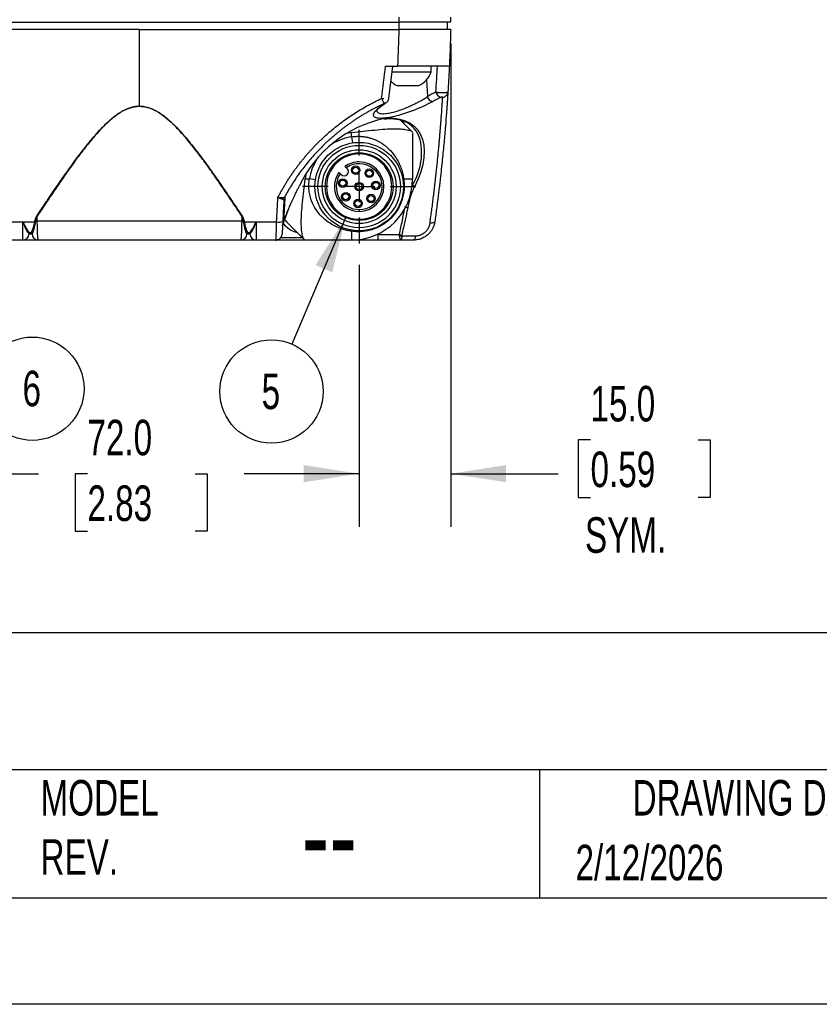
# Model space of a CAD drawing. Header units: millimetres. Extents: x 0 to 768, y 0 to 594.
# Tile 112 of 145: x 521 to 652, y 0 to 161. Entities that reach past the tile are written whole.
import ezdxf

# ---------------------------------------------------------------- set-up
doc = ezdxf.new("R2010")
doc.units = ezdxf.units.MM
doc.header["$LTSCALE"] = 2.75
doc.linetypes.add('CENTERX2', pattern=[20.32, 12.7, -2.54, 2.54, -2.54])
doc.layers.add('CENTER', color=40, linetype='CENTERX2')
doc.layers.add('DIMENSIONS', color=140, linetype='Continuous', lineweight=25)
doc.layers.add('TEXT', color=140, linetype='Continuous', lineweight=25)
doc.styles.add('SLDTEXTSTYLE0', font='TXT', dxfattribs={"width": 0.7})
doc.dimstyles.new('SLDDIMSTYLE0', dxfattribs={"dimtxt": 5.934521, "dimasz": 9.0805, "dimexe": 0, "dimexo": 0.0625, "dimgap": 1.48363, "dimtad": 0, "dimtih": 1, "dimtoh": 1, "dimdec": 1, "dimrnd": 1e-09, "dimzin": 4, "dimdsep": 46, "dimtxsty": 'SLDTEXTSTYLE0', "dimsah": 1, "dimcen": 0.09, "dimadec": 0, "dimazin": 1, "dimtfac": 1, "dimtdec": 1, "dimtofl": 0, "dimtmove": 0, "dimatfit": 3, "dimfxl": 0, "dimfrac": 2, "dimtolj": 1, "dimtzin": 12, "dimarcsym": 0})
doc.dimstyles.new('SLDDIMSTYLE4', dxfattribs={"dimtxt": 0.18, "dimasz": 9.0805, "dimexe": 0, "dimexo": 0.0625, "dimgap": 0, "dimtad": 0, "dimtih": 1, "dimtoh": 1, "dimdec": 0, "dimrnd": 1e-09, "dimzin": 0, "dimdsep": 46, "dimtxsty": 'Standard', "dimsah": 1, "dimcen": 0.09, "dimadec": 0, "dimazin": 0, "dimtfac": 9.0805, "dimtdec": 0, "dimtofl": 0, "dimtmove": 0, "dimatfit": 3, "dimfxl": 0, "dimfrac": 2, "dimtolj": 1, "dimtzin": 0, "dimarcsym": 0})
doc.dimstyles.new('SLDDIMSTYLE6', dxfattribs={"dimtxt": 5.934521, "dimasz": 9.0805, "dimexe": 0, "dimexo": 0.0625, "dimgap": 1.48363, "dimtad": 0, "dimtih": 1, "dimtoh": 1, "dimdec": 1, "dimrnd": 1e-09, "dimzin": 4, "dimdsep": 46, "dimtxsty": 'SLDTEXTSTYLE0', "dimsah": 1, "dimcen": 0.09, "dimadec": 0, "dimazin": 1, "dimtfac": 1, "dimtdec": 1, "dimtmove": 0, "dimatfit": 0, "dimfxl": 0, "dimfrac": 2, "dimtolj": 1, "dimtzin": 12, "dimarcsym": 0})

# ---------------------------------------------------------------- blocks, each defined once
blk = doc.blocks.new('_D_25')
at = {"layer": 'DIMENSIONS'}
for p, q in [((504.74, 121.16), (504.74, 78.2)), ((576.74, 121.16), (576.74, 78.2)), ((504.74, 86.93), (524.17, 86.93)), ((532.21, 86.93), (530.22, 86.93)), ((530.22, 86.93), (530.22, 77.5)), ((549.85, 86.93), (551.84, 86.93)), ((551.84, 86.93), (551.84, 77.5)), ((576.74, 86.93), (557.89, 86.93)), ((530.22, 77.5), (532.21, 77.5)), ((551.84, 77.5), (549.85, 77.5))]:
    blk.add_line(p, q, dxfattribs=at)
for points in [[(504.74, 86.93), (513.82, 85.53), (513.82, 88.33)], [(576.74, 86.93), (567.66, 88.33), (567.66, 85.53)]]:
    blk.add_solid(points, dxfattribs=at)
at = {"layer": 'DIMENSIONS', "char_height": 5.821, "attachment_point": 1, "style": 'SLDTEXTSTYLE0'}
for s, insert in [('72.0', (532.21, 95.76)), ('2.83', (532.21, 85))]:
    blk.add_mtext(s, dxfattribs=dict(at, insert=insert))
blk = doc.blocks.new('_D_26')
at = {"layer": 'DIMENSIONS'}
for p, q in [((591.74, 157.4), (591.74, 78.2)), ((576.74, 121.16), (576.74, 78.2)), ((614.65, 92.48), (612.65, 92.48)), ((612.65, 92.48), (612.65, 83.05)), ((632.28, 92.48), (634.27, 92.48)), ((634.27, 92.48), (634.27, 83.05)), ((576.74, 86.93), (559.28, 86.93)), ((591.74, 86.93), (609.33, 86.93)), ((612.65, 83.05), (614.65, 83.05)), ((634.27, 83.05), (632.28, 83.05))]:
    blk.add_line(p, q, dxfattribs=at)
for points in [[(576.74, 86.93), (567.66, 88.33), (567.66, 85.53)], [(591.74, 86.93), (600.82, 85.53), (600.82, 88.33)]]:
    blk.add_solid(points, dxfattribs=at)
at = {"layer": 'DIMENSIONS', "char_height": 5.821, "attachment_point": 1, "style": 'SLDTEXTSTYLE0'}
for s, insert in [('15.0', (614.65, 101.31)), ('0.59', (614.65, 90.55)), ('SYM.', (613.74, 79.79))]:
    blk.add_mtext(s, dxfattribs=dict(at, insert=insert))
blk = doc.blocks.new('SW_NOTE_0_4')
at = {"layer": 'DIMENSIONS', "color": 0}
blk.add_circle((-3.32, -7.78), 8.46, dxfattribs=at)
at = {"layer": 'DIMENSIONS', "color": 0, "insert": (-3.42, -4.84), "char_height": 5.82, "attachment_point": 2, "style": 'SLDTEXTSTYLE0'}
blk.add_mtext('5', dxfattribs=at)
blk = doc.blocks.new('SW_NOTE_0_5')
at = {"layer": 'DIMENSIONS', "color": 0}
blk.add_circle((4.3, -7.28), 8.46, dxfattribs=at)
at = {"layer": 'DIMENSIONS', "color": 0, "insert": (4.2, -4.34), "char_height": 5.82, "attachment_point": 2, "style": 'SLDTEXTSTYLE0'}
blk.add_mtext('6', dxfattribs=at)
blk = doc.blocks.new('SW_CENTERMARKSYMBOL_6')
at = {"layer": 'CENTER', "color": 0}
for p, q in [((0, 5.08), (0, 9.29)), ((0, 0), (0, 2.54)), ((-5.08, 0), (-9.29, 0)), ((0, 0), (-2.54, 0)), ((0, 0), (0, -2.54)), ((0, 0), (2.54, 0)), ((5.08, 0), (9.29, 0)), ((0, -5.08), (0, -9.29))]:
    blk.add_line(p, q, dxfattribs=at)

msp = doc.modelspace()

# ---------------------------------------------------------------- linework, layer by layer
for p, q in [((583.29, 160.89), (583.29, 161.69)), ((591.74, 160.89), (591.74, 161.69)), ((498.19, 160.89), (583.29, 160.89)), ((540.74, 159.69), (498.19, 159.69)), ((540.74, 159.69), (583.29, 159.69)), ((583.29, 159.69), (583.29, 160.89)), ((591.24, 159.69), (591.24, 160.89)), ((581.06, 153.69), (583.08, 153.69)), ((581.61, 148.4), (582.26, 153.69)), ((588.54, 152.69), (588.54, 153.69)), ((588.54, 152.69), (582.1, 152.69)), ((582.96, 150.49), (586.52, 150.49)), ((587.76, 151.43), (587.91, 148.69)), ((540.74, 147.11), (540.74, 147.1)), ((579.62, 146.53), (579.62, 146.5)), ((585.41, 142.95), (583.48, 144.88)), ((575.49, 142.82), (574.72, 142.66)), ((575.49, 142.1), (575.49, 142.82)), ((575.49, 142.1), (575.64, 141.11)), ((585.49, 142.82), (585.49, 135.2)), ((567.99, 135.91), (567.87, 135.2)), ((573.64, 136.06), (573.77, 135.93)), ((574.76, 136.92), (574.63, 137.05)), ((567.87, 135.2), (568.59, 135.2)), ((569.57, 135.04), (568.59, 135.2)), ((584.04, 135.2), (585.49, 135.2)), ((564.54, 132.18), (564.32, 128.09)), ((523.94, 129.08), (523.94, 128.35)), ((557.54, 128.35), (557.54, 129.08)), ((564.23, 127.72), (565.28, 130.53)), ((576.74, 130.2), (576.74, 129.9)), ((518.25, 128.17), (521.64, 128.17)), ((521.64, 128.17), (522.64, 128.17)), ((521.64, 125.19), (521.64, 128.17)), ((522.64, 128.17), (522.64, 128.17)), ((522.64, 128.17), (523.57, 128.17)), ((523.94, 128.35), (557.54, 128.35)), ((557.91, 128.17), (558.84, 128.17)), ((558.84, 128.17), (559.84, 128.17)), ((558.84, 128.17), (558.84, 128.17)), ((559.84, 128.17), (563.22, 128.17)), ((559.84, 128.17), (559.84, 125.19)), ((564.45, 127.72), (564.26, 127.91)), ((564.45, 127.72), (564.56, 127.6)), ((564.98, 128.02), (567.73, 125.28)), ((522.63, 126.21), (522.59, 126.25)), ((522.64, 126.19), (522.63, 126.21)), ((522.64, 126.19), (523.14, 126.19)), ((522.96, 126.39), (522.78, 126.39)), ((558.33, 126.2), (558.32, 126.23)), ((558.34, 126.19), (558.33, 126.2)), ((558.34, 126.19), (558.84, 126.19)), ((558.7, 126.39), (558.52, 126.39)), ((575.49, 126.65), (575.49, 125.2)), ((579.66, 126.11), (579.8, 126.11)), ((579.8, 126.17), (579.8, 126.11)), ((583.71, 125.89), (585.94, 125.89)), ((521.64, 125.19), (518.37, 125.19)), ((524.14, 125.19), (521.64, 125.19)), ((557.34, 125.19), (524.14, 125.19)), ((559.84, 125.19), (557.34, 125.19)), ((563.11, 125.19), (559.84, 125.19)), ((563.11, 125.19), (563.12, 125.29)), ((572.7, 125.19), (563.11, 125.19)), ((563.93, 125.62), (567.39, 125.62)), ((575.49, 125.2), (567.87, 125.2)), ((572.74, 125.2), (572.7, 125.19)), ((574.56, 125.2), (574.56, 125.19)), ((579.81, 125.19), (574.56, 125.19)), ((585.67, 125.19), (583.66, 125.19))]:
    msp.add_line(p, q)
at = {"color": 7, "linetype": 'Continuous'}
msp.add_line((768.36, 0.01), (0.01, 0.01), dxfattribs=at)
at = {"flags": 128}
for points in [[(591.74, 159.69), (591.74, 159.69)], [(581.01, 147.6), (581.12, 147.66), (581.18, 147.7)], [(580.87, 145.09), (581.41, 145.14), (582.45, 145.14), (583.42, 145.01), (584.3, 144.75), (585.09, 144.36), (585.77, 143.85), (586.35, 143.23), (586.8, 142.49), (587.14, 141.66), (587.34, 140.74), (587.41, 139.74), (587.35, 138.68), (587.16, 137.56), (586.85, 136.4), (586.4, 135.21), (585.84, 134.01)], [(584.12, 144.24), (584.1, 144.3), (583.91, 144.77)], [(564.52, 128.57), (564.89, 128.12), (564.98, 128.02)], [(589.14, 128.21), (589.12, 128.16), (589.07, 128.11), (589, 128.07), (588.9, 128.04), (588.79, 128.01), (588.65, 127.99), (588.51, 127.99), (588.35, 127.99)], [(585.94, 125.89), (585.93, 125.74), (585.9, 125.61), (585.87, 125.49), (585.84, 125.39), (585.8, 125.3), (585.76, 125.24), (585.71, 125.21), (585.67, 125.19)]]:
    msp.add_lwpolyline(points, dxfattribs=at)
for centre, radius in [((576.74, 133.95), 7.25), ((576.74, 133.95), 6.75), ((576.74, 133.95), 6.05), ((576.74, 133.95), 5.55), ((576.17, 136.64), 0.7), ((576.17, 136.64), 0.5), ((578.4, 136.14), 0.7), ((578.4, 136.14), 0.5), ((574.05, 134.52), 0.7), ((574.05, 134.52), 0.5), ((576.74, 133.95), 0.7), ((576.74, 133.95), 0.5), ((579.48, 134.14), 0.7), ((579.48, 134.14), 0.5), ((574.54, 132.29), 0.7), ((574.54, 132.29), 0.5), ((578.68, 132), 0.7), ((578.68, 132), 0.5), ((576.55, 131.2), 0.7), ((576.55, 131.2), 0.5)]:
    msp.add_circle(centre, radius)
for centre, radius, start, end in [((584.74, 154.16), 4.07, 295.9469, 338.9733), ((584.74, 154.16), 4.07, 226.7251, 244.0531), ((589.82, 152.5), 10.27, 203.6327, 208.8683), ((598.97, 129.02), 22.57, 115.3201, 119.3277), ((589.12, 149.07), 1.26, 197.5508, 252.9524), ((599.5, 128.72), 21.96, 115.3201, 119.3277), ((590.49, 149.72), 1.21, 194.56, 251.9455), ((590.33, 149.52), 0.959, 276.3152, 355.1279), ((587.49, 137.68), 11.85, 123.1879, 131.0891), ((579.46, 147.27), 0.697, 290.7825, 310.7567), ((584.95, 125.6), 19.91, 101.8165, 154.9968), ((582.28, 140.44), 4.63, 21.3953, 74.0419), ((576.74, 133.95), 8.25, 98.7147, 122.1277), ((577.2, 139.44), 9.77, 327.7629, 15.9778), ((576.74, 133.95), 5.35, 90, 270), ((576.74, 133.95), 5.35, 270, 90), ((576.74, 133.95), 8.25, 147.8723, 171.2853), ((576.74, 133.95), 4.05, 90, 125.047), ((576.74, 133.95), 3.75, 270, 124.2417), ((576.74, 133.95), 4.05, 270, 90), ((576.74, 133.95), 4.05, 144.953, 270), ((576.74, 133.95), 3.75, 145.7583, 270), ((574.27, 136.42), 0.7, 225, 45), ((575.49, 135.2), 10, 270, 0), ((584.1, 135.01), 0.197, 107.8691, 169.374), ((565.39, 131.76), 0.996, 152.2118, 176.6094), ((565.33, 131.71), 0.922, 148.8884, 176.9439), ((523.02, 127.74), 1.63, 55.3568, 57.032), ((558.46, 127.74), 1.63, 122.968, 124.6432), ((523.41, 126.96), 1.22, 78.0739, 82.6126), ((523.27, 127.14), 1.29, 70.6538, 74.7452), ((524.11, 187.69), 59.34, 269.6067, 269.8401), ((557.37, 187.69), 59.34, 270.1599, 270.3933), ((558.21, 127.14), 1.29, 105.2548, 109.3462), ((558.07, 126.96), 1.22, 97.3874, 101.9261), ((563.56, 129.91), 1.77, 259.1929, 292.0495), ((564.74, 127.74), 0.545, 140.1699, 176.2536), ((567.85, 130.92), 4.67, 219.9803, 254.2938), ((521.64, 126.19), 1, 270, 0), ((522.78, 126.2), 0.198, 90.2233, 165.1304), ((522.96, 126.2), 0.2, 9.5274, 89.9347), ((524.14, 126.19), 1, 180, 270), ((557.34, 126.19), 1, 270, 0), ((558.52, 126.2), 0.2, 90.0653, 170.4726), ((558.7, 126.2), 0.198, 14.8696, 89.7767), ((559.84, 126.19), 1, 180, 270), ((563.11, 126.19), 1, 317.9221, 357), ((575.68, 126.59), 0.197, 100.626, 162.1309), ((602.84, 125.89), 23.03, 179.4645, 181.7354), ((583.88, 127.48), 1.47, 249.1003, 263.9064), ((583.53, 126.96), 1.09, 260.5734, 279.4266), ((563.11, 126.19), 1, 270, 300.7439)]:
    msp.add_arc(centre, radius, start, end)
for points in [[(540.74, 147.11), (540.74, 151.3), (540.74, 155.49), (540.74, 159.69)], [(583.08, 153.69), (583.18, 155.74), (583.24, 157.74), (583.29, 159.69)], [(580.41, 148.39), (580.63, 150.15), (580.85, 151.92), (581.06, 153.69)], [(589.32, 149.42), (589.41, 150.84), (589.48, 152.27), (589.55, 153.69)], [(563.22, 128.17), (563.29, 129.51), (563.36, 130.85), (563.43, 132.19)], [(564.41, 131.75), (564.34, 130.59), (564.28, 129.43), (564.22, 128.27)], [(564.41, 131.75), (564.41, 131.79), (564.41, 131.82), (564.39, 131.82)], [(564.51, 132.23), (564.53, 132.24), (564.54, 132.22), (564.54, 132.18)], [(523.57, 128.17), (523.58, 128.24), (523.59, 128.31), (523.61, 128.38)], [(557.87, 128.38), (557.89, 128.31), (557.9, 128.24), (557.91, 128.17)], [(583.72, 126.02), (583.71, 125.98), (583.71, 125.93), (583.71, 125.89)], [(583.66, 125.19), (582.56, 125.19), (581.28, 125.19), (579.81, 125.19)]]:
    msp.add_open_spline(points, degree=3)
for points, knots in [([(591.74, 160.89), (591.74, 160.89), (591.74, 160.89), (591.74, 160.89), (591.73, 160.89), (591.65, 160.89), (591.28, 160.89), (590.44, 160.89), (589.33, 160.89), (588.02, 160.89), (586.54, 160.89), (585.2, 160.89), (584.24, 160.89), (583.77, 160.89), (583.49, 160.89), (583.36, 160.89), (583.29, 160.89)], [0, 0, 0, 0, 0.015625, 0.03125, 0.0625, 0.125, 0.25, 0.375, 0.5, 0.625, 0.75, 0.875, 0.9375, 0.96875, 0.984375, 1, 1, 1, 1]), ([(591.74, 159.69), (591.74, 159.69), (591.74, 159.69), (591.62, 159.69), (591.5, 159.69), (591.12, 159.69), (590.85, 159.69), (590.18, 159.69), (589.78, 159.69), (588.88, 159.69), (588.39, 159.69), (587.36, 159.69), (586.83, 159.69), (585.78, 159.69), (585.27, 159.69), (584.26, 159.69), (583.77, 159.69), (583.29, 159.69)], [0, 0, 0, 0, 0.125, 0.125, 0.25, 0.25, 0.375, 0.375, 0.5, 0.5, 0.625, 0.625, 0.75, 0.75, 0.875, 0.875, 1, 1, 1, 1]), ([(591.74, 159.69), (591.73, 159.25), (591.7, 158.25), (591.64, 156.55), (591.58, 155), (591.53, 154), (591.52, 153.69)], [0, 0, 0, 0, 0.223352, 0.499481, 0.849581, 1, 1, 1, 1]), ([(591.52, 153.69), (591.52, 153.69), (591.51, 153.69), (591.5, 153.69), (591.47, 153.69), (591.43, 153.69), (591.38, 153.69), (591.31, 153.69), (591.24, 153.69), (591.15, 153.69), (591.06, 153.69), (590.96, 153.69), (590.86, 153.69), (590.74, 153.69), (590.62, 153.69), (590.49, 153.69), (590.35, 153.69), (590.2, 153.69), (590.04, 153.69), (589.87, 153.69), (589.69, 153.69), (589.51, 153.69), (589.31, 153.69), (589.11, 153.69), (588.82, 153.69), (588.43, 153.69), (587.93, 153.69), (587.41, 153.69), (586.87, 153.69), (586.3, 153.69), (585.7, 153.69), (585.08, 153.69), (584.44, 153.69), (583.77, 153.69), (583.32, 153.69), (583.08, 153.69)], [0, 0, 0, 0, 0.059489, 0.112695, 0.159637, 0.20034, 0.234844, 0.263214, 0.28557, 0.30275, 0.319911, 0.337078, 0.354277, 0.371533, 0.38887, 0.406312, 0.423884, 0.44161, 0.459511, 0.47761, 0.495928, 0.514486, 0.533305, 0.552402, 0.571797, 0.612742, 0.653476, 0.694245, 0.735291, 0.776853, 0.819162, 0.862435, 0.906876, 0.952674, 1, 1, 1, 1]), ([(591.52, 153.69), (591.5, 153.4), (591.47, 152.64), (591.39, 151.22), (591.32, 150.09), (591.28, 149.44)], [0, 0, 0, 0, 0.206848, 0.540253, 1, 1, 1, 1]), ([(563.43, 132.19), (563.53, 132.37), (563.71, 132.72), (564, 133.24), (564.3, 133.76), (564.6, 134.27), (564.91, 134.78), (565.23, 135.28), (565.56, 135.78), (565.9, 136.27), (566.24, 136.75), (566.59, 137.23), (566.95, 137.7), (567.32, 138.17), (567.7, 138.63), (568.08, 139.08), (568.48, 139.53), (568.88, 139.98), (569.29, 140.42), (569.7, 140.85), (570.13, 141.27), (570.71, 141.83), (571.44, 142.51), (572.35, 143.29), (573.28, 144.04), (574.23, 144.76), (575.2, 145.45), (576.2, 146.1), (577.22, 146.72), (578.26, 147.31), (579.32, 147.87), (580.05, 148.21), (580.41, 148.39)], [0, 0, 0, 0, 0.0251834, 0.0503055, 0.0753736, 0.1003947, 0.1253762, 0.1503251, 0.1752488, 0.2001544, 0.2250491, 0.2499402, 0.2748349, 0.2997404, 0.3246638, 0.3496123, 0.374593, 0.3996129, 0.4246791, 0.4497986, 0.4749783, 0.5002251, 0.5504818, 0.6005298, 0.6504239, 0.7002189, 0.7499702, 0.7997332, 0.8495629, 0.8995144, 0.9496421, 1, 1, 1, 1]), ([(579.61, 146.44), (579.61, 146.42), (579.61, 146.37), (579.63, 146.31), (579.65, 146.25), (579.68, 146.2), (579.78, 146.07), (580.07, 145.92), (580.74, 145.87), (581.76, 145.99), (583.2, 146.38), (584.42, 146.85), (585.15, 147.17), (585.36, 147.27), (585.6, 147.39), (585.88, 147.52), (586.18, 147.68), (586.5, 147.84), (586.84, 148.03), (587.2, 148.24), (587.57, 148.46), (587.79, 148.61), (587.91, 148.69)], [0, 0, 0, 0, 0.018742, 0.036989, 0.054744, 0.072008, 0.088788, 0.19145, 0.292127, 0.392211, 0.532222, 0.695192, 0.711898, 0.73171, 0.754614, 0.780597, 0.80964, 0.841725, 0.876829, 0.914928, 0.955994, 1, 1, 1, 1]), ([(580.41, 148.39), (580.44, 148.39), (580.5, 148.38), (580.59, 148.38), (580.67, 148.38), (580.73, 148.38), (580.76, 148.38)], [0, 0, 0, 0, 0.24922, 0.499653, 0.750267, 1, 1, 1, 1]), ([(581.24, 147.75), (581.27, 147.78), (581.36, 147.85), (581.47, 148.01), (581.57, 148.21), (581.59, 148.34), (581.6, 148.4)], [0, 0, 0, 0, 0.165473, 0.442939, 0.719862, 1, 1, 1, 1]), ([(588.35, 127.99), (588.38, 128.16), (588.42, 128.51), (588.49, 129.03), (588.56, 129.55), (588.63, 130.06), (588.7, 130.57), (588.76, 131.08), (588.83, 131.59), (588.89, 132.09), (588.95, 132.59), (589.01, 133.09), (589.07, 133.59), (589.13, 134.08), (589.19, 134.57), (589.24, 135.06), (589.3, 135.54), (589.35, 136.02), (589.4, 136.5), (589.45, 136.98), (589.5, 137.45), (589.55, 137.91), (589.6, 138.38), (589.64, 138.84), (589.69, 139.29), (589.73, 139.74), (589.77, 140.19), (589.82, 140.69), (589.87, 141.25), (589.92, 141.86), (589.97, 142.47), (590.02, 143.06), (590.07, 143.65), (590.12, 144.22), (590.16, 144.78), (590.2, 145.33), (590.24, 145.85), (590.28, 146.36), (590.31, 146.85), (590.35, 147.32), (590.38, 147.77), (590.41, 148.19), (590.42, 148.44), (590.43, 148.57)], [0, 0, 0, 0, 0.01841, 0.036846, 0.055314, 0.073818, 0.092366, 0.110962, 0.129611, 0.14832, 0.167092, 0.185934, 0.20485, 0.223845, 0.242924, 0.26209, 0.281349, 0.300704, 0.32016, 0.33972, 0.359389, 0.37917, 0.399066, 0.419081, 0.439218, 0.45948, 0.479869, 0.500389, 0.529936, 0.559992, 0.590567, 0.621669, 0.653305, 0.685481, 0.718204, 0.751477, 0.785305, 0.819689, 0.854632, 0.890135, 0.926198, 0.96282, 1, 1, 1, 1]), ([(591.28, 149.44), (591.28, 149.37), (591.27, 149.24), (591.25, 149.02), (591.24, 148.8), (591.22, 148.57), (591.21, 148.33), (591.19, 148.07), (591.17, 147.81), (591.16, 147.55), (591.14, 147.27), (591.12, 146.98), (591.09, 146.68), (591.07, 146.38), (591, 145.49), (590.88, 143.87), (590.65, 141.29), (590.37, 138.4), (590.11, 135.98), (589.91, 134.25), (589.79, 133.28), (589.67, 132.3), (589.55, 131.3), (589.42, 130.29), (589.28, 129.26), (589.18, 128.56), (589.14, 128.21)], [0, 0, 0, 0, 0.019293, 0.038555, 0.057792, 0.077008, 0.09621, 0.115402, 0.13459, 0.15378, 0.172976, 0.192185, 0.211411, 0.230661, 0.249939, 0.374887, 0.499624, 0.624565, 0.749393, 0.785308, 0.821122, 0.856874, 0.892601, 0.928339, 0.964126, 1, 1, 1, 1]), ([(589.32, 149.42), (589.35, 149.41), (589.41, 149.41), (589.5, 149.4), (589.61, 149.39), (589.72, 149.39), (589.83, 149.38), (589.95, 149.38), (590.07, 149.37), (590.18, 149.37), (590.29, 149.37), (590.39, 149.37), (590.49, 149.37), (590.61, 149.37), (590.74, 149.37), (590.88, 149.38), (591.02, 149.39), (591.13, 149.4), (591.22, 149.41), (591.27, 149.43), (591.28, 149.44), (591.28, 149.44)], [0, 0, 0, 0, 0.041825, 0.084502, 0.127786, 0.171404, 0.215067, 0.258473, 0.301326, 0.343337, 0.384242, 0.423803, 0.461817, 0.498118, 0.560523, 0.628153, 0.699971, 0.774632, 0.850581, 0.926205, 1, 1, 1, 1]), ([(590.43, 148.57), (590.43, 148.58), (590.43, 148.58), (590.42, 148.6), (590.39, 148.6), (590.36, 148.61), (590.3, 148.61), (590.2, 148.6), (590.14, 148.58), (590.11, 148.57)], [0, 0, 0, 0, 0.104679, 0.201107, 0.295538, 0.394611, 0.504127, 0.756242, 1, 1, 1, 1]), ([(523.9, 129.11), (524.16, 129.49), (524.66, 130.25), (525.4, 131.35), (526.1, 132.39), (526.77, 133.37), (527.84, 134.93), (529.26, 136.95), (531.19, 139.57), (533.1, 141.97), (534.72, 143.75), (535.83, 144.78), (536.46, 145.31), (537.08, 145.78), (537.64, 146.14), (538.14, 146.42), (538.58, 146.63), (539.02, 146.81), (539.45, 146.94), (539.89, 147.04), (540.31, 147.1), (540.6, 147.11), (540.74, 147.11)], [0, 0, 0, 0, 0.055357, 0.107925, 0.15771, 0.204715, 0.248944, 0.383146, 0.497488, 0.635382, 0.746494, 0.781744, 0.814516, 0.8449, 0.87301, 0.893155, 0.912468, 0.931036, 0.948959, 0.966345, 0.983316, 1, 1, 1, 1]), ([(540.74, 147.1), (540.67, 147.1), (540.53, 147.1), (540.32, 147.08), (540.1, 147.06), (539.89, 147.02), (539.68, 146.98), (539.46, 146.93), (539.24, 146.87), (539.03, 146.79), (538.81, 146.71), (538.59, 146.62), (538.37, 146.52), (538.15, 146.41), (537.92, 146.29), (537.57, 146.08), (537.09, 145.76), (536.47, 145.3), (535.84, 144.76), (534.98, 143.96), (533.88, 142.8), (532.52, 141.2), (531.21, 139.54), (529.94, 137.83), (528.68, 136.06), (527.25, 134), (525.65, 131.64), (524.53, 129.96), (523.94, 129.08)], [0, 0, 0, 0, 0.008302, 0.016662, 0.025095, 0.033618, 0.042248, 0.050999, 0.059886, 0.068924, 0.078125, 0.087503, 0.097069, 0.106834, 0.11681, 0.127006, 0.155036, 0.185393, 0.21819, 0.253513, 0.324288, 0.407236, 0.502538, 0.574794, 0.660657, 0.760143, 0.873256, 1, 1, 1, 1]), ([(540.74, 147.11), (540.81, 147.11), (540.96, 147.11), (541.19, 147.09), (541.41, 147.07), (541.64, 147.03), (541.86, 146.98), (542.09, 146.92), (542.48, 146.8), (543.06, 146.58), (543.96, 146.09), (545.05, 145.31), (546.29, 144.2), (547.59, 142.85), (548.95, 141.25), (550.48, 139.31), (552.2, 136.98), (553.97, 134.46), (555.79, 131.78), (556.95, 130.04), (557.58, 129.11)], [0, 0, 0, 0, 0.008798, 0.017637, 0.026537, 0.035517, 0.044595, 0.053789, 0.063116, 0.0935, 0.126226, 0.184336, 0.2519, 0.322964, 0.405845, 0.500749, 0.615515, 0.750352, 0.866427, 1, 1, 1, 1]), ([(557.54, 129.08), (557.26, 129.5), (556.72, 130.31), (555.93, 131.49), (555.17, 132.62), (554.44, 133.68), (553.75, 134.69), (553.1, 135.63), (552.48, 136.5), (551.9, 137.32), (551.35, 138.07), (550.84, 138.77), (549.81, 140.14), (548.34, 141.99), (546.72, 143.76), (545.62, 144.78), (544.99, 145.32), (544.37, 145.78), (543.82, 146.14), (543.33, 146.42), (542.89, 146.63), (542.45, 146.8), (542.02, 146.93), (541.59, 147.03), (541.16, 147.09), (540.88, 147.1), (540.74, 147.1)], [0, 0, 0, 0, 0.059532, 0.116233, 0.170105, 0.221146, 0.269358, 0.314741, 0.357295, 0.397022, 0.433922, 0.467997, 0.499249, 0.637383, 0.748063, 0.783088, 0.815655, 0.84585, 0.873786, 0.8938, 0.912991, 0.931445, 0.94926, 0.966543, 0.983414, 1, 1, 1, 1]), ([(580.82, 147.54), (580.65, 147.46), (580.29, 147.29), (579.76, 147.03), (579.24, 146.77), (578.73, 146.5), (578.23, 146.22), (577.74, 145.94), (577.25, 145.65), (576.78, 145.36), (576.31, 145.06), (575.86, 144.76), (575.41, 144.45), (574.97, 144.14), (574.54, 143.83), (574.12, 143.51), (573.71, 143.19), (573.3, 142.87), (572.91, 142.54), (572.52, 142.21), (572.14, 141.88), (571.77, 141.55), (571.23, 141.05), (570.54, 140.38), (569.72, 139.52), (568.93, 138.65), (568.19, 137.77), (567.48, 136.87), (566.81, 135.96), (566.18, 135.04), (565.59, 134.11), (565.03, 133.18), (564.68, 132.54), (564.51, 132.23)], [0, 0, 0, 0, 0.026012, 0.051798, 0.077359, 0.102695, 0.127806, 0.152693, 0.177356, 0.201795, 0.226012, 0.250007, 0.273781, 0.297335, 0.320671, 0.343789, 0.366691, 0.389379, 0.411853, 0.434116, 0.45617, 0.478016, 0.499656, 0.552595, 0.6048, 0.656299, 0.707124, 0.757307, 0.806886, 0.8559, 0.904393, 0.95241, 1, 1, 1, 1]), ([(588.75, 147.86), (588.69, 147.83), (588.56, 147.76), (588.36, 147.65), (588.16, 147.55), (587.96, 147.44), (587.75, 147.34), (587.53, 147.24), (587.31, 147.13), (587.09, 147.03), (586.86, 146.93), (586.63, 146.83), (586.39, 146.73), (586.15, 146.64), (585.91, 146.54), (585.66, 146.44), (585.4, 146.34), (584.79, 146.12), (583.83, 145.79), (582.55, 145.44), (581.58, 145.25), (580.88, 145.16), (580.42, 145.13), (580.01, 145.14), (579.67, 145.18), (579.4, 145.26), (579.18, 145.39), (579.05, 145.6), (579.08, 145.83), (579.18, 146.03), (579.27, 146.16), (579.39, 146.31), (579.53, 146.46), (579.65, 146.56), (579.71, 146.62)], [0, 0, 0, 0, 0.01644, 0.032709, 0.04883, 0.064829, 0.080731, 0.096561, 0.112346, 0.128112, 0.143886, 0.159692, 0.175558, 0.191509, 0.207569, 0.223765, 0.240119, 0.256654, 0.340506, 0.420828, 0.50234, 0.542753, 0.583289, 0.624614, 0.664925, 0.705529, 0.747088, 0.809317, 0.872514, 0.897826, 0.923111, 0.948488, 0.974079, 1, 1, 1, 1]), ([(579.92, 146.74), (580.07, 146.87), (580.48, 147.22), (580.88, 147.5), (581.14, 147.67)], [0, 0, 0, 0, 0.3673237, 1, 1, 1, 1]), ([(581.01, 147.6), (581.01, 147.61), (581.02, 147.61), (581.03, 147.62), (581.02, 147.62), (581.01, 147.62), (580.98, 147.61), (580.92, 147.59), (580.86, 147.56), (580.82, 147.54)], [0, 0, 0, 0, 0.101425, 0.195369, 0.287838, 0.385111, 0.492627, 0.747842, 1, 1, 1, 1]), ([(580.76, 145.03), (581.08, 145.06), (581.73, 145.12), (582.63, 145.06), (583.27, 144.96), (583.58, 144.85), (583.64, 144.83)], [0, 0, 0, 0, 0.302958, 0.614619, 0.926991, 1, 1, 1, 1]), ([(575.49, 142.82), (576.13, 142.89), (577.42, 143.02), (579.29, 143.23), (581.04, 143.39), (582.6, 143.46), (583.9, 143.39), (584.81, 143.23), (585.31, 143.06), (585.37, 142.96), (585.39, 142.93)], [0, 0, 0, 0, 0.13209, 0.263871, 0.397988, 0.53695, 0.676005, 0.810249, 0.942208, 1, 1, 1, 1]), ([(575.49, 142.1), (575.57, 142.11), (575.72, 142.14), (575.95, 142.16), (576.19, 142.18), (576.42, 142.19), (576.65, 142.2), (576.89, 142.19), (577.12, 142.18), (577.35, 142.16), (577.58, 142.13), (577.81, 142.09), (578.04, 142.05), (578.27, 142), (578.5, 141.94), (579.14, 141.74), (580.16, 141.29), (581.37, 140.4), (582.37, 139.33), (582.97, 138.39), (583.32, 137.68), (583.5, 137.26), (583.65, 136.84), (583.78, 136.43), (583.89, 136.02), (583.98, 135.61), (584.02, 135.33), (584.04, 135.2)], [0, 0, 0, 0, 0.017615, 0.035193, 0.052756, 0.070323, 0.087915, 0.105552, 0.123256, 0.141045, 0.15894, 0.17696, 0.195124, 0.21345, 0.231958, 0.250664, 0.371084, 0.500367, 0.625391, 0.749809, 0.790047, 0.828595, 0.865555, 0.901039, 0.935175, 0.968109, 1, 1, 1, 1]), ([(574.63, 137.05), (574.62, 137.06), (574.59, 137.09), (574.55, 137.13), (574.51, 137.16), (574.47, 137.21), (574.42, 137.25), (574.42, 137.26), (574.41, 137.26)], [0, 0, 0, 0, 0.124607, 0.246375, 0.369993, 0.499951, 0.746553, 1, 1, 1, 1]), ([(573.42, 136.27), (573.43, 136.27), (573.43, 136.27), (573.44, 136.26), (573.46, 136.24), (573.49, 136.21), (573.52, 136.18), (573.56, 136.14), (573.6, 136.1), (573.63, 136.07), (573.64, 136.06)], [0, 0, 0, 0, 0.12368, 0.244845, 0.368526, 0.499466, 0.615953, 0.749336, 0.870737, 1, 1, 1, 1]), ([(565.25, 130.49), (565.3, 130.61), (565.4, 130.84), (565.55, 131.18), (565.72, 131.54), (565.91, 131.94), (566.14, 132.44), (566.39, 132.96), (566.65, 133.5), (566.82, 133.85), (566.9, 134.01)], [0, 0, 0, 0, 0.100902, 0.191817, 0.272727, 0.405595, 0.526533, 0.691077, 0.84883, 1, 1, 1, 1]), ([(567.75, 125.3), (567.73, 125.31), (567.63, 125.38), (567.46, 125.87), (567.3, 126.78), (567.23, 128.07), (567.29, 129.63), (567.45, 131.37), (567.66, 133.25), (567.8, 134.54), (567.87, 135.2)], [0, 0, 0, 0, 0.057559, 0.189357, 0.32349, 0.46247, 0.600167, 0.733875, 0.866066, 1, 1, 1, 1]), ([(575.49, 126.65), (575.42, 126.66), (575.27, 126.68), (575.05, 126.72), (574.83, 126.76), (574.61, 126.81), (574.39, 126.87), (574.17, 126.93), (573.95, 127), (573.72, 127.08), (573.5, 127.16), (573.27, 127.25), (573.05, 127.35), (572.82, 127.46), (572.24, 127.76), (571.35, 128.32), (570.28, 129.32), (569.4, 130.52), (568.91, 131.61), (568.69, 132.41), (568.59, 132.87), (568.52, 133.33), (568.49, 133.8), (568.49, 134.26), (568.52, 134.73), (568.56, 135.04), (568.59, 135.2)], [0, 0, 0, 0, 0.017025, 0.034334, 0.051955, 0.069913, 0.088232, 0.106935, 0.126042, 0.145574, 0.165549, 0.185986, 0.206899, 0.228305, 0.250217, 0.374347, 0.499665, 0.628674, 0.749373, 0.786523, 0.822968, 0.858856, 0.894342, 0.929585, 0.96475, 1, 1, 1, 1]), ([(584.04, 135.2), (584.05, 135.1), (584.08, 134.91), (584.11, 134.63), (584.12, 134.35), (584.13, 134.07), (584.12, 133.79), (584.1, 133.5), (584.06, 133.01), (583.93, 132.31), (583.6, 131.24), (582.99, 129.99), (582.01, 128.76), (580.74, 127.72), (579.51, 127.1), (578.38, 126.76), (577.61, 126.62), (576.97, 126.56), (576.47, 126.56), (575.98, 126.58), (575.65, 126.62), (575.49, 126.65)], [0, 0, 0, 0, 0.020931, 0.041398, 0.061578, 0.081658, 0.101827, 0.122276, 0.143189, 0.208107, 0.275018, 0.382289, 0.500754, 0.604744, 0.7257, 0.79036, 0.857172, 0.893194, 0.928966, 0.964548, 1, 1, 1, 1]), ([(585.84, 134.01), (585.8, 133.93), (585.72, 133.76), (585.6, 133.5), (585.48, 133.24), (585.37, 132.96), (585.27, 132.68), (585.16, 132.34), (585.04, 131.94), (584.92, 131.49), (584.8, 131), (584.73, 130.67), (584.7, 130.49)], [0, 0, 0, 0, 0.074783, 0.151182, 0.229228, 0.308947, 0.390364, 0.473501, 0.594425, 0.727296, 0.852402, 1, 1, 1, 1]), ([(585.84, 134.01), (585.78, 134.03), (585.71, 134.06), (585.57, 134.14), (585.51, 134.18), (585.46, 134.22)], [0, 0, 0, 0, 0.5, 0.5, 1, 1, 1, 1]), ([(563.43, 132.19), (563.47, 132.19), (563.53, 132.18), (563.63, 132.18), (563.73, 132.17), (563.83, 132.17), (563.93, 132.16), (564.03, 132.17), (564.13, 132.17), (564.23, 132.18), (564.33, 132.19), (564.41, 132.2), (564.47, 132.21), (564.49, 132.22), (564.51, 132.23)], [0, 0, 0, 0, 0.067342, 0.136416, 0.207034, 0.278967, 0.351955, 0.425707, 0.499913, 0.598782, 0.698963, 0.7998, 0.900455, 1, 1, 1, 1]), ([(564.39, 131.82), (564.39, 131.82), (564.37, 131.82), (564.34, 131.83), (564.3, 131.84), (564.25, 131.85), (564.17, 131.88), (564.08, 131.91), (563.98, 131.95), (563.85, 131.99), (563.72, 132.05), (563.58, 132.11), (563.48, 132.16), (563.43, 132.19)], [0, 0, 0, 0, 0.060371, 0.127496, 0.201571, 0.282614, 0.370432, 0.464595, 0.56443, 0.669027, 0.77729, 0.888018, 1, 1, 1, 1]), ([(523.61, 128.38), (523.64, 128.46), (523.68, 128.6), (523.75, 128.8), (523.82, 128.97), (523.88, 129.06), (523.9, 129.11)], [0, 0, 0, 0, 0.3107288, 0.5801982, 0.8094117, 1, 1, 1, 1]), ([(523.94, 129.08), (523.93, 129.05), (523.9, 128.99), (523.86, 128.9), (523.82, 128.78), (523.78, 128.65), (523.74, 128.51), (523.71, 128.41), (523.7, 128.35)], [0, 0, 0, 0, 0.117764, 0.254653, 0.411084, 0.587333, 0.783593, 1, 1, 1, 1]), ([(557.78, 128.35), (557.76, 128.43), (557.72, 128.58), (557.66, 128.78), (557.61, 128.94), (557.56, 129.04), (557.54, 129.08)], [0, 0, 0, 0, 0.317069, 0.588949, 0.816242, 1, 1, 1, 1]), ([(557.58, 129.11), (557.59, 129.08), (557.63, 129.02), (557.68, 128.92), (557.73, 128.81), (557.77, 128.68), (557.82, 128.53), (557.85, 128.43), (557.87, 128.38)], [0, 0, 0, 0, 0.1229039, 0.2626449, 0.4198442, 0.5949387, 0.7882451, 1, 1, 1, 1]), ([(564.32, 128.09), (564.38, 128.26), (564.5, 128.6), (564.68, 129.09), (564.86, 129.57), (565.05, 130.03), (565.18, 130.34), (565.25, 130.49)], [0, 0, 0, 0, 0.209576, 0.414303, 0.614241, 0.809452, 1, 1, 1, 1]), ([(565.25, 130.49), (565.26, 130.49), (565.28, 130.49), (565.27, 130.51), (565.27, 130.51)], [0, 0, 0, 0, 0.671312, 1, 1, 1, 1]), ([(583.35, 126.11), (583.51, 126.87), (583.81, 128.33), (584.08, 129.75), (584.21, 130.42)], [0, 0, 0, 0, 0.524867, 1, 1, 1, 1]), ([(584.7, 130.49), (584.67, 130.35), (584.61, 130.06), (584.52, 129.63), (584.42, 129.19), (584.32, 128.73), (584.18, 128.07), (583.97, 127.17), (583.81, 126.41), (583.72, 126.02)], [0, 0, 0, 0, 0.096214, 0.194692, 0.295461, 0.39855, 0.503985, 0.740164, 1, 1, 1, 1]), ([(584.7, 130.49), (584.62, 130.49), (584.53, 130.5), (584.36, 130.56), (584.29, 130.59), (584.25, 130.63)], [0, 0, 0, 0, 0.5, 0.5, 1, 1, 1, 1]), ([(521.64, 128.17), (521.66, 128.12), (521.71, 128.02), (521.78, 127.89), (521.84, 127.76), (521.9, 127.65), (521.95, 127.54), (522, 127.45), (522.05, 127.36), (522.1, 127.28), (522.14, 127.21), (522.17, 127.15), (522.21, 127.1), (522.23, 127.05), (522.26, 127.01), (522.28, 126.98), (522.3, 126.95), (522.35, 126.87), (522.43, 126.75), (522.53, 126.61), (522.61, 126.51), (522.68, 126.44), (522.74, 126.4), (522.77, 126.4), (522.78, 126.39)], [0, 0, 0, 0, 0.05129, 0.099909, 0.145857, 0.189133, 0.229737, 0.267669, 0.30293, 0.335518, 0.365435, 0.39268, 0.417253, 0.439155, 0.458385, 0.474944, 0.488832, 0.50005, 0.594858, 0.684937, 0.770376, 0.85128, 0.927773, 1, 1, 1, 1]), ([(522.59, 126.25), (522.56, 126.26), (522.51, 126.32), (522.39, 126.5), (522.32, 126.64), (522.15, 126.98), (522.05, 127.19), (521.85, 127.65), (521.75, 127.91), (521.64, 128.17)], [0, 0, 0, 0, 0.25, 0.25, 0.5, 0.5, 0.75, 0.75, 1, 1, 1, 1]), ([(522.96, 126.39), (522.96, 126.4), (522.97, 126.4), (522.99, 126.41), (523.01, 126.43), (523.03, 126.47), (523.06, 126.51), (523.09, 126.56), (523.12, 126.63), (523.15, 126.71), (523.19, 126.8), (523.24, 126.94), (523.32, 127.16), (523.41, 127.43), (523.48, 127.69), (523.53, 127.92), (523.56, 128.09), (523.57, 128.17)], [0, 0, 0, 0, 0.043991, 0.089283, 0.13589, 0.183826, 0.233105, 0.283737, 0.335735, 0.389107, 0.443864, 0.500013, 0.624565, 0.750043, 0.83263, 0.91592, 1, 1, 1, 1]), ([(523.67, 128.15), (523.66, 128.12), (523.65, 128.05), (523.63, 127.93), (523.6, 127.78), (523.57, 127.61), (523.52, 127.42), (523.48, 127.22), (523.43, 127.01), (523.37, 126.79), (523.31, 126.59), (523.26, 126.42), (523.21, 126.31), (523.18, 126.25), (523.16, 126.23), (523.16, 126.23)], [0, 0, 0, 0, 0.03111, 0.071695, 0.121629, 0.180724, 0.248721, 0.325271, 0.409921, 0.502104, 0.619122, 0.727106, 0.826351, 0.9172, 1, 1, 1, 1]), ([(523.7, 128.35), (523.69, 128.32), (523.68, 128.25), (523.67, 128.19), (523.67, 128.15)], [0, 0, 0, 0, 0.491907, 1, 1, 1, 1]), ([(523.94, 128.35), (523.94, 128.29), (523.94, 128.17), (523.94, 127.98), (523.95, 127.8), (523.95, 127.61), (523.95, 127.43), (523.95, 127.25), (523.96, 127.07), (523.96, 126.9), (523.97, 126.73), (523.98, 126.56), (523.98, 126.41), (523.99, 126.25), (524, 126.1), (524.01, 125.94), (524.02, 125.79), (524.04, 125.63), (524.05, 125.49), (524.07, 125.37), (524.09, 125.27), (524.12, 125.21), (524.13, 125.2), (524.14, 125.19)], [0, 0, 0, 0, 0.03669, 0.073671, 0.110945, 0.148514, 0.186382, 0.224549, 0.26302, 0.301794, 0.340876, 0.380266, 0.419967, 0.45998, 0.500307, 0.547894, 0.599729, 0.655815, 0.716151, 0.780739, 0.849577, 0.922665, 1, 1, 1, 1]), ([(557.34, 125.19), (557.34, 125.2), (557.35, 125.2), (557.36, 125.21), (557.37, 125.24), (557.38, 125.27), (557.39, 125.31), (557.4, 125.36), (557.41, 125.41), (557.42, 125.47), (557.43, 125.53), (557.44, 125.6), (557.45, 125.66), (557.45, 125.74), (557.46, 125.81), (557.46, 125.88), (557.47, 125.96), (557.47, 126.03), (557.48, 126.17), (557.49, 126.38), (557.51, 126.68), (557.52, 126.99), (557.53, 127.32), (557.53, 127.66), (557.54, 128.01), (557.54, 128.24), (557.54, 128.35)], [0, 0, 0, 0, 0.036892, 0.072848, 0.107869, 0.141953, 0.175102, 0.207314, 0.23859, 0.26893, 0.298334, 0.326801, 0.354332, 0.380927, 0.406587, 0.43131, 0.455097, 0.47795, 0.499867, 0.574412, 0.647903, 0.720352, 0.791772, 0.862177, 0.931581, 1, 1, 1, 1]), ([(557.81, 128.15), (557.81, 128.19), (557.8, 128.25), (557.79, 128.32), (557.78, 128.35)], [0, 0, 0, 0, 0.508093, 1, 1, 1, 1]), ([(558.32, 126.23), (558.32, 126.23), (558.31, 126.24), (558.3, 126.26), (558.28, 126.29), (558.26, 126.34), (558.24, 126.39), (558.22, 126.45), (558.19, 126.53), (558.16, 126.61), (558.13, 126.71), (558.09, 126.86), (558.03, 127.08), (557.96, 127.37), (557.9, 127.65), (557.85, 127.91), (557.82, 128.08), (557.81, 128.15)], [0, 0, 0, 0, 0.045892, 0.092733, 0.140514, 0.189222, 0.23885, 0.289397, 0.340846, 0.39316, 0.446347, 0.500406, 0.621948, 0.733569, 0.834218, 0.923175, 1, 1, 1, 1]), ([(557.91, 128.17), (557.92, 128.13), (557.93, 128.05), (557.96, 127.91), (558, 127.74), (558.05, 127.54), (558.11, 127.33), (558.17, 127.11), (558.25, 126.9), (558.33, 126.71), (558.4, 126.56), (558.45, 126.46), (558.49, 126.41), (558.51, 126.4), (558.52, 126.39)], [0, 0, 0, 0, 0.037852, 0.086871, 0.147079, 0.218488, 0.301101, 0.39492, 0.499943, 0.61009, 0.715068, 0.81497, 0.909905, 1, 1, 1, 1]), ([(558.7, 126.39), (558.7, 126.4), (558.72, 126.4), (558.75, 126.41), (558.78, 126.43), (558.82, 126.47), (558.87, 126.51), (558.92, 126.57), (558.97, 126.64), (559.03, 126.72), (559.1, 126.82), (559.17, 126.93), (559.25, 127.07), (559.35, 127.23), (559.46, 127.43), (559.57, 127.65), (559.7, 127.9), (559.79, 128.08), (559.84, 128.17)], [0, 0, 0, 0, 0.042801, 0.087125, 0.133007, 0.180479, 0.229568, 0.280301, 0.332702, 0.38679, 0.442586, 0.500107, 0.569088, 0.643788, 0.724219, 0.810393, 0.902318, 1, 1, 1, 1]), ([(559.84, 128.17), (559.73, 127.91), (559.63, 127.65), (559.43, 127.19), (559.33, 126.98), (559.16, 126.64), (559.09, 126.5), (558.97, 126.32), (558.92, 126.26), (558.89, 126.25)], [0, 0, 0, 0, 0.25, 0.25, 0.5, 0.5, 0.75, 0.75, 1, 1, 1, 1]), ([(563.12, 125.29), (563.12, 125.3), (563.12, 125.36), (563.14, 125.86), (563.17, 126.64), (563.2, 127.46), (563.22, 127.93), (563.22, 128.17)], [0, 0, 0, 0, 0.096175, 0.367079, 0.667799, 0.83013, 1, 1, 1, 1]), ([(564.22, 128.27), (564.22, 128.22), (564.22, 128.12), (564.21, 127.98), (564.2, 127.84), (564.19, 127.7), (564.19, 127.56), (564.17, 127.34), (564.16, 127.06), (564.14, 126.74), (564.13, 126.48), (564.12, 126.31), (564.12, 126.21), (564.11, 126.15), (564.11, 126.15), (564.11, 126.14)], [0, 0, 0, 0, 0.041841, 0.083438, 0.124938, 0.166487, 0.208231, 0.250316, 0.374839, 0.500249, 0.624714, 0.750067, 0.83338, 0.916293, 1, 1, 1, 1]), ([(564.19, 127.58), (564.19, 127.6), (564.2, 127.62), (564.21, 127.69), (564.23, 127.74), (564.24, 127.78)], [0, 0, 0, 0, 0.234706, 0.474753, 1, 1, 1, 1]), ([(564.32, 128.09), (564.32, 128.08), (564.31, 128.06), (564.3, 128.01), (564.28, 127.95), (564.27, 127.88), (564.26, 127.83), (564.25, 127.79), (564.24, 127.76), (564.23, 127.74), (564.23, 127.73), (564.23, 127.73)], [0, 0, 0, 0, 0.061619, 0.190242, 0.386055, 0.543857, 0.678353, 0.790154, 0.879872, 0.948834, 1, 1, 1, 1]), ([(589.14, 128.21), (589.13, 128.15), (589.11, 128.03), (589.07, 127.85), (589.02, 127.67), (588.96, 127.49), (588.89, 127.32), (588.82, 127.16), (588.73, 127), (588.64, 126.84), (588.54, 126.7), (588.44, 126.55), (588.33, 126.42), (588.21, 126.29), (588.09, 126.17), (587.92, 126.01), (587.69, 125.83), (587.4, 125.64), (587.08, 125.48), (586.74, 125.36), (586.39, 125.26), (586.03, 125.21), (585.79, 125.2), (585.67, 125.19)], [0, 0, 0, 0, 0.0383, 0.076199, 0.113705, 0.150827, 0.187572, 0.22395, 0.259968, 0.295637, 0.330965, 0.365963, 0.400639, 0.435005, 0.469072, 0.502849, 0.571543, 0.64087, 0.710917, 0.781771, 0.853516, 0.926233, 1, 1, 1, 1]), ([(585.94, 125.89), (586, 125.89), (586.1, 125.89), (586.27, 125.91), (586.42, 125.93), (586.57, 125.97), (586.72, 126.01), (586.87, 126.07), (587.01, 126.14), (587.15, 126.21), (587.28, 126.3), (587.41, 126.39), (587.58, 126.52), (587.76, 126.7), (587.94, 126.93), (588.09, 127.17), (588.21, 127.43), (588.3, 127.7), (588.34, 127.89), (588.35, 127.99)], [0, 0, 0, 0, 0.0479418, 0.0946542, 0.1403544, 0.1852722, 0.2296476, 0.2737282, 0.3177649, 0.3620082, 0.4067042, 0.4520909, 0.4983952, 0.5831584, 0.6653868, 0.7466097, 0.8284226, 0.9123973, 1, 1, 1, 1]), ([(522.64, 126.2), (522.64, 126.22), (522.65, 126.28), (522.7, 126.34), (522.76, 126.39), (522.82, 126.39), (522.84, 126.39)], [0, 0, 0, 0, 0.239675, 0.499057, 0.758911, 1, 1, 1, 1]), ([(522.94, 126.39), (522.95, 126.39), (522.98, 126.39), (523.02, 126.38), (523.05, 126.36), (523.08, 126.34), (523.11, 126.3), (523.13, 126.25), (523.14, 126.22), (523.14, 126.2)], [0, 0, 0, 0, 0.165747, 0.300107, 0.399656, 0.470572, 0.68347, 0.832326, 1, 1, 1, 1]), ([(523.16, 126.23), (523.15, 126.22), (523.15, 126.22), (523.14, 126.21), (523.14, 126.2), (523.14, 126.2), (523.14, 126.2), (523.14, 126.19)], [0, 0, 0, 0, 0.203557, 0.403172, 0.60096, 0.799132, 1, 1, 1, 1]), ([(558.34, 126.2), (558.34, 126.21), (558.34, 126.24), (558.36, 126.29), (558.38, 126.32), (558.41, 126.35), (558.44, 126.37), (558.49, 126.39), (558.52, 126.39), (558.54, 126.39)], [0, 0, 0, 0, 0.145883, 0.270509, 0.439318, 0.532421, 0.659353, 0.817449, 1, 1, 1, 1]), ([(558.64, 126.39), (558.66, 126.39), (558.71, 126.39), (558.78, 126.34), (558.83, 126.28), (558.84, 126.22), (558.84, 126.2)], [0, 0, 0, 0, 0.241089, 0.500943, 0.760325, 1, 1, 1, 1]), ([(558.89, 126.25), (558.88, 126.24), (558.86, 126.24), (558.85, 126.23), (558.84, 126.22), (558.84, 126.21), (558.84, 126.2), (558.84, 126.2), (558.84, 126.2), (558.84, 126.19)], [0, 0, 0, 0, 0.142712, 0.283818, 0.424194, 0.564847, 0.706891, 0.851522, 1, 1, 1, 1]), ([(579.8, 126.11), (579.9, 126.11), (580.09, 126.11), (580.39, 126.11), (580.72, 126.1), (581.06, 126.1), (581.41, 126.1), (581.79, 126.1), (582.17, 126.1), (582.56, 126.11), (582.97, 126.11), (583.22, 126.11), (583.35, 126.11)], [0, 0, 0, 0, 0.074944, 0.155381, 0.241227, 0.332435, 0.429022, 0.531093, 0.638872, 0.752686, 0.872906, 1, 1, 1, 1]), ([(583.36, 125.89), (583.35, 125.93), (583.35, 126), (583.35, 126.07), (583.35, 126.11)], [0, 0, 0, 0, 0.491911, 1, 1, 1, 1]), ([(583.66, 125.19), (583.66, 125.19), (583.66, 125.19), (583.65, 125.2), (583.64, 125.2), (583.63, 125.2), (583.62, 125.21), (583.6, 125.22), (583.57, 125.24), (583.54, 125.27), (583.5, 125.32), (583.47, 125.39), (583.43, 125.49), (583.4, 125.61), (583.37, 125.75), (583.36, 125.85), (583.36, 125.89)], [0, 0, 0, 0, 0.005568, 0.020153, 0.044117, 0.077757, 0.121435, 0.175568, 0.240583, 0.316858, 0.404628, 0.503865, 0.614143, 0.768032, 0.896602, 1, 1, 1, 1]), ([(583.71, 125.89), (583.71, 125.86), (583.71, 125.8), (583.71, 125.7), (583.71, 125.6), (583.7, 125.5), (583.7, 125.41), (583.69, 125.32), (583.68, 125.25), (583.67, 125.2), (583.66, 125.2), (583.66, 125.19)], [0, 0, 0, 0, 0.0734722, 0.1562034, 0.2482807, 0.3497698, 0.4607229, 0.5811843, 0.7111935, 0.8507872, 1, 1, 1, 1]), ([(563.12, 125.25), (563.2, 125.25), (563.39, 125.25), (563.65, 125.35), (563.88, 125.53), (563.98, 125.7), (564.03, 125.79)], [0, 0, 0, 0, 0.241288, 0.494045, 0.750105, 1, 1, 1, 1]), ([(574.56, 125.19), (574.2, 125.19), (573.84, 125.19), (573.19, 125.19), (572.91, 125.19), (572.7, 125.19)], [0, 0, 0, 0, 0.5, 0.5, 1, 1, 1, 1])]:
    msp.add_open_spline(points, degree=3, knots=knots)
at = {"layer": 'TEXT'}
for p, q in [((750.89, 60.85), (17.46, 60.85)), ((750.89, 38.42), (17.46, 38.42)), ((606.28, 38.42), (606.28, 17.46)), ((17.46, 17.46), (750.89, 17.46))]:
    msp.add_line(p, q, dxfattribs=at)

# ---------------------------------------------------------------- block references
at = {"layer": 'CENTER'}
msp.add_blockref('SW_CENTERMARKSYMBOL_6', (576.74, 133.95), dxfattribs=at)
at = {"layer": 'DIMENSIONS'}
for name, p in [('SW_NOTE_0_5', (518.89, 108.13)), ('SW_NOTE_0_4', (565.69, 108.17))]:
    msp.add_blockref(name, p, dxfattribs=at)

# ---------------------------------------------------------------- texts
at = {"layer": 'TEXT', "style": 'SLDTEXTSTYLE0'}
for s, insert, char_height, attachment_point in [('MODEL ^JREV.', (524.52, 36.75), 5.8208, 1), ('DRAWING DATE', (642.74, 36.75), 5.8208, 2), ('--', (567.32, 34.98), 14.552, 1), ('2/12/2026', (612.19, 26.14), 5.821, 1)]:
    msp.add_mtext(s, dxfattribs=dict(at, insert=insert, char_height=char_height, attachment_point=attachment_point))

# ---------------------------------------------------------------- dimensions: what is measured, and where the dimension line sits
at = {"layer": 'DIMENSIONS'}
dim = msp.add_linear_dim(base=(591.74, 86.93), p1=(576.74, 124.66), p2=(591.74, 160.89), text='<>\\PSYM.', dimstyle='SLDDIMSTYLE6', dxfattribs=at)
dim.commit()
dim.dimension.update_dxf_attribs({"geometry": '_D_26', "text_midpoint": (623.46, 86.93), "dimtype": 160})
dim = msp.add_linear_dim(base=(576.74, 86.93), p1=(504.74, 124.66), p2=(576.74, 124.66), dimstyle='SLDDIMSTYLE0', dxfattribs=at)
dim.commit()
dim.dimension.update_dxf_attribs({"geometry": '_D_25', "text_midpoint": (541.03, 86.93), "dimtype": 160})

# ---------------------------------------------------------------- leaders
msp.add_leader([(574.52, 128.86), (565.69, 108.17)], dimstyle='SLDDIMSTYLE4', dxfattribs=at)

doc.saveas('drawing.dxf')
